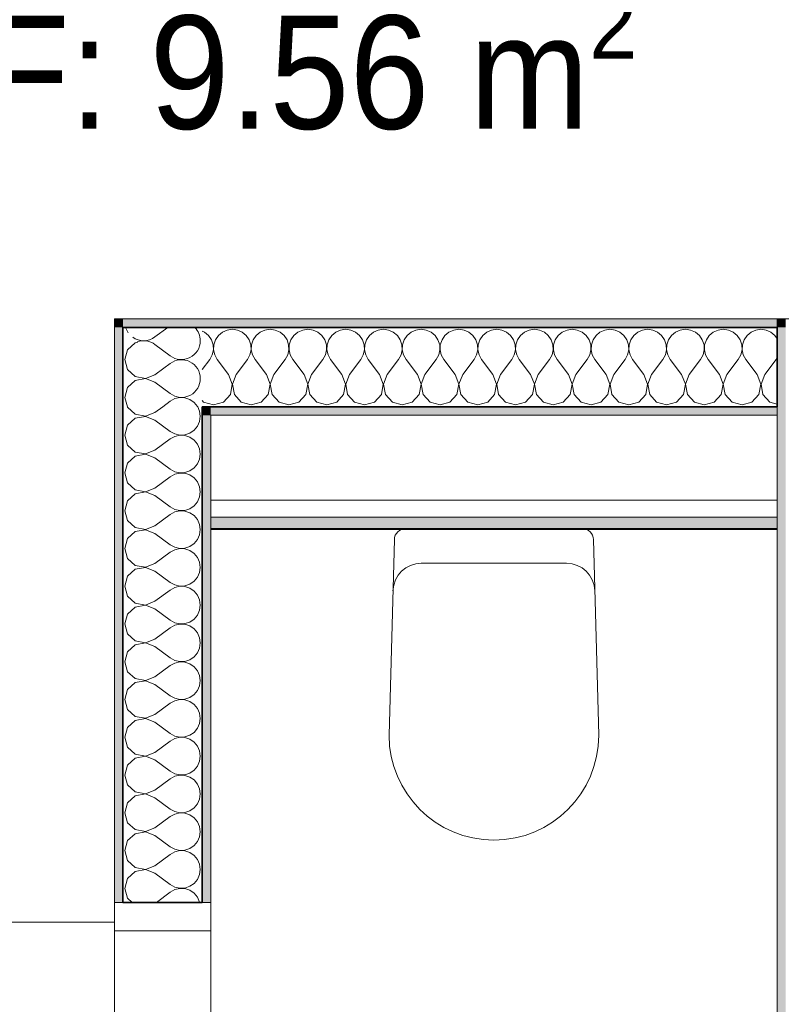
# Model space of a CAD drawing. Header units: metres. Extents: x -7.1 to 26.5, y -14.7 to 18.1.
# Tile 84 of 182: x 7.2 to 8.6, y 5 to 6.8. Entities that reach past the tile are written whole.
import ezdxf

# ---------------------------------------------------------------- set-up
doc = ezdxf.new("R2010")
doc.units = ezdxf.units.M
doc.linetypes.add('AUSGEZOGEN', pattern=[0])
for name, color, linetype in [('XR$1$010 Türen', 7, 'AUSGEZOGEN'), ('XR$1$015 Innenwände', 7, 'AUSGEZOGEN'), ('XR$1$015 Innenwände Schichttrennlinien', 7, 'AUSGEZOGEN'), ('XR$1$065 Möbel Einrichtung', 7, 'AUSGEZOGEN'), ('XR$1$080 Raumdefinitionen Kontur', 7, 'AUSGEZOGEN'), ('XR$2$080 Raumdefinitionen Text_1', 7, 'AUSGEZOGEN'), ('XR$3$015 Innenwände Bauteilschraffuren', 7, 'AUSGEZOGEN')]:
    doc.layers.add(name, color=color, linetype=linetype)
doc.styles.add('ARIAL', font='arial.ttf')

# ---------------------------------------------------------------- blocks, each defined once
blk = doc.blocks.new('COMPLEXOBJECT_19')
at = {"layer": 'XR$1$065 Möbel Einrichtung', "color": 8, "linetype": 'AUSGEZOGEN', "lineweight": 13, "transparency": 33554687}
for p, q in [((7.9058, 5.8685), (8.2177, 5.8685)), ((7.8768, 5.5035), (7.8861, 5.8489)), ((8.2374, 5.8489), (8.2468, 5.5035))]:
    blk.add_line(p, q, dxfattribs=at)
for centre, radius, start, end in [((7.906, 5.8486), 0.0199, 90.6282, 179.0617), ((8.2175, 5.8486), 0.0199, 0.9383, 89.3718), ((8.0618, 5.5035), 0.185, 180, 0)]:
    blk.add_arc(centre, radius, start, end, dxfattribs=at)
blk = doc.blocks.new('COMPLEXOBJECT_171')
at = {"layer": 'XR$3$015 Innenwände Bauteilschraffuren', "color": 8, "linetype": 'AUSGEZOGEN', "lineweight": 13, "transparency": 33554687}
for p, q in [((7.4634, 6.2067), (7.4859, 6.2235)), ((7.4634, 6.1933), (7.4901, 6.1733)), ((7.4788, 6.1515), (7.4901, 6.16))]:
    blk.add_line(p, q, dxfattribs=at)
for centre, start, end in [((7.4434, 6.2333), 197.1509, 215.5174), ((7.5101, 6.2), 0, 44.8385), ((7.4434, 6.2333), 234.4826, 306.8699), ((7.4434, 6.1667), 53.1301, 109.667), ((7.5101, 6.2), 233.1301, 0), ((7.5101, 6.1333), 0, 126.8699), ((7.5101, 6.1333), 298.7858, 0)]:
    blk.add_arc(centre, 0.0333, start, end, dxfattribs=at)
blk = doc.blocks.new('COMPLEXOBJECT_173')
at = {"layer": 'XR$3$015 Innenwände Bauteilschraffuren', "color": 8, "linetype": 'AUSGEZOGEN', "lineweight": 13, "transparency": 33554687}
for p, q in [((7.4285, 6.1965), (7.4151, 6.1842)), ((7.433, 6.1973), (7.4285, 6.1965)), ((7.4151, 6.1842), (7.4101, 6.1667)), ((7.4101, 6.1667), (7.4151, 6.1491)), ((7.4151, 6.1491), (7.4285, 6.1369)), ((7.4285, 6.1369), (7.4464, 6.1335)), ((7.4464, 6.1335), (7.4634, 6.14)), ((7.4634, 6.14), (7.4788, 6.1515)), ((7.4285, 6.1298), (7.4151, 6.1175)), ((7.4464, 6.1332), (7.4285, 6.1298)), ((7.4634, 6.1267), (7.4464, 6.1332)), ((7.4634, 6.1267), (7.4901, 6.1067)), ((7.4151, 6.1175), (7.4101, 6.1)), ((7.4901, 6.1067), (7.4982, 6.1022)), ((7.4982, 6.1022), (7.5071, 6.1001)), ((7.5163, 6.1006), (7.525, 6.1035)), ((7.525, 6.1035), (7.526, 6.1042)), ((7.4101, 6.1), (7.4148, 6.0835)), ((7.477, 6.0835), (7.4901, 6.0933)), ((7.4982, 6.0978), (7.4901, 6.0933)), ((7.5071, 6.0999), (7.4982, 6.0978)), ((7.5071, 6.1001), (7.5163, 6.1006)), ((7.5163, 6.0994), (7.5071, 6.0999)), ((7.525, 6.0965), (7.5163, 6.0994)), ((7.5326, 6.0913), (7.525, 6.0965)), ((7.5385, 6.0842), (7.5326, 6.0913)), ((7.5388, 6.0835), (7.5385, 6.0842))]:
    blk.add_line(p, q, dxfattribs=at)
blk = doc.blocks.new('COMPLEXOBJECT_175')
at = {"layer": 'XR$3$015 Innenwände Bauteilschraffuren', "color": 8, "linetype": 'AUSGEZOGEN', "lineweight": 13, "transparency": 33554687}
for p, q in [((7.4148, 6.0835), (7.4151, 6.0825)), ((7.4151, 6.0825), (7.4285, 6.0702)), ((7.4285, 6.0702), (7.4464, 6.0668)), ((7.4464, 6.0668), (7.4634, 6.0733)), ((7.4634, 6.0733), (7.477, 6.0835)), ((7.5422, 6.0758), (7.5388, 6.0835)), ((7.5434, 6.0667), (7.5422, 6.0758)), ((7.5422, 6.0576), (7.5434, 6.0667)), ((7.4151, 6.0509), (7.4101, 6.0333)), ((7.4285, 6.0631), (7.4151, 6.0509)), ((7.4464, 6.0665), (7.4285, 6.0631)), ((7.4634, 6.06), (7.4464, 6.0665)), ((7.4634, 6.06), (7.4901, 6.04)), ((7.5385, 6.0491), (7.5422, 6.0576)), ((7.4101, 6.0333), (7.4151, 6.0158)), ((7.4901, 6.04), (7.4982, 6.0355)), ((7.4982, 6.0355), (7.5071, 6.0335)), ((7.5071, 6.0332), (7.4982, 6.0311)), ((7.5071, 6.0335), (7.5163, 6.0339)), ((7.5163, 6.0328), (7.5071, 6.0332)), ((7.5163, 6.0339), (7.525, 6.0369)), ((7.525, 6.0298), (7.5163, 6.0328)), ((7.525, 6.0369), (7.5326, 6.0421)), ((7.5326, 6.0421), (7.5385, 6.0491)), ((7.4151, 6.0158), (7.4285, 6.0035)), ((7.4634, 6.0067), (7.4901, 6.0267)), ((7.4982, 6.0311), (7.4901, 6.0267)), ((7.5326, 6.0246), (7.525, 6.0298)), ((7.5385, 6.0175), (7.5326, 6.0246)), ((7.5422, 6.0091), (7.5385, 6.0175)), ((7.4285, 6.0035), (7.4464, 6.0001)), ((7.4464, 5.9999), (7.4285, 5.9965)), ((7.4464, 6.0001), (7.4634, 6.0067)), ((7.4634, 5.9933), (7.4464, 5.9999)), ((7.5434, 6), (7.5422, 6.0091)), ((7.5422, 5.9909), (7.5434, 6)), ((7.4151, 5.9842), (7.4101, 5.9667)), ((7.4285, 5.9965), (7.4151, 5.9842)), ((7.4634, 5.9933), (7.4901, 5.9733)), ((7.5326, 5.9754), (7.5385, 5.9825)), ((7.5385, 5.9825), (7.5422, 5.9909)), ((7.4101, 5.9667), (7.4151, 5.9491)), ((7.4901, 5.9733), (7.4982, 5.9689)), ((7.4982, 5.9645), (7.4901, 5.96)), ((7.4982, 5.9689), (7.5071, 5.9668)), ((7.5071, 5.9665), (7.4982, 5.9645)), ((7.5071, 5.9668), (7.5163, 5.9672)), ((7.5163, 5.9661), (7.5071, 5.9665)), ((7.5163, 5.9672), (7.525, 5.9702)), ((7.525, 5.9631), (7.5163, 5.9661)), ((7.525, 5.9702), (7.5326, 5.9754)), ((7.5326, 5.9579), (7.525, 5.9631)), ((7.4151, 5.9491), (7.4285, 5.9369)), ((7.4634, 5.94), (7.4901, 5.96)), ((7.5385, 5.9509), (7.5326, 5.9579)), ((7.5422, 5.9424), (7.5385, 5.9509)), ((7.4285, 5.9298), (7.4151, 5.9175)), ((7.4285, 5.9369), (7.4464, 5.9335)), ((7.4464, 5.9332), (7.4285, 5.9298)), ((7.4464, 5.9335), (7.4634, 5.94)), ((7.4634, 5.9267), (7.4464, 5.9332)), ((7.5434, 5.9333), (7.5422, 5.9424)), ((7.5422, 5.9242), (7.5434, 5.9333)), ((7.4151, 5.9175), (7.4101, 5.9)), ((7.4634, 5.9267), (7.4901, 5.9067)), ((7.5326, 5.9087), (7.5385, 5.9158)), ((7.5385, 5.9158), (7.5422, 5.9242)), ((7.4101, 5.9), (7.4151, 5.8825)), ((7.4634, 5.8733), (7.4901, 5.8933)), ((7.4901, 5.9067), (7.4982, 5.9022)), ((7.4982, 5.8978), (7.4901, 5.8933)), ((7.4982, 5.9022), (7.5071, 5.9001)), ((7.5071, 5.8999), (7.4982, 5.8978)), ((7.5071, 5.9001), (7.5163, 5.9006)), ((7.5163, 5.8994), (7.5071, 5.8999)), ((7.5163, 5.9006), (7.525, 5.9035)), ((7.525, 5.8965), (7.5163, 5.8994)), ((7.525, 5.9035), (7.5326, 5.9087)), ((7.5326, 5.8913), (7.525, 5.8965)), ((7.4151, 5.8825), (7.4285, 5.8702)), ((7.5385, 5.8842), (7.5326, 5.8913)), ((7.5422, 5.8758), (7.5385, 5.8842)), ((7.5434, 5.8667), (7.5422, 5.8758)), ((7.4285, 5.8631), (7.4151, 5.8509)), ((7.4285, 5.8702), (7.4464, 5.8668)), ((7.4464, 5.8665), (7.4285, 5.8631)), ((7.4464, 5.8668), (7.4634, 5.8733)), ((7.4634, 5.86), (7.4464, 5.8665)), ((7.4634, 5.86), (7.4901, 5.84)), ((7.5422, 5.8576), (7.5434, 5.8667)), ((7.4151, 5.8509), (7.4101, 5.8333)), ((7.525, 5.8369), (7.5326, 5.8421)), ((7.5326, 5.8421), (7.5385, 5.8491)), ((7.5385, 5.8491), (7.5422, 5.8576)), ((7.4101, 5.8333), (7.4151, 5.8158)), ((7.4634, 5.8067), (7.4901, 5.8267)), ((7.4901, 5.84), (7.4982, 5.8355)), ((7.4982, 5.8311), (7.4901, 5.8267)), ((7.4982, 5.8355), (7.5071, 5.8335)), ((7.5071, 5.8332), (7.4982, 5.8311)), ((7.5071, 5.8335), (7.5163, 5.8339)), ((7.5163, 5.8328), (7.5071, 5.8332)), ((7.5163, 5.8339), (7.525, 5.8369)), ((7.525, 5.8298), (7.5163, 5.8328)), ((7.5326, 5.8246), (7.525, 5.8298)), ((7.5385, 5.8175), (7.5326, 5.8246)), ((7.4151, 5.8158), (7.4285, 5.8035)), ((7.4464, 5.8001), (7.4634, 5.8067)), ((7.5422, 5.8091), (7.5385, 5.8175)), ((7.5434, 5.8), (7.5422, 5.8091)), ((7.4285, 5.7965), (7.4151, 5.7842)), ((7.4285, 5.8035), (7.4464, 5.8001)), ((7.4464, 5.7999), (7.4285, 5.7965)), ((7.4634, 5.7933), (7.4464, 5.7999)), ((7.4634, 5.7933), (7.4901, 5.7733)), ((7.5385, 5.7825), (7.5422, 5.7909)), ((7.5422, 5.7909), (7.5434, 5.8)), ((7.4151, 5.7842), (7.4101, 5.7667)), ((7.4901, 5.7733), (7.4982, 5.7689)), ((7.525, 5.7702), (7.5326, 5.7754)), ((7.5326, 5.7754), (7.5385, 5.7825)), ((7.4101, 5.7667), (7.4151, 5.7491)), ((7.4634, 5.74), (7.4901, 5.76)), ((7.4982, 5.7645), (7.4901, 5.76)), ((7.4982, 5.7689), (7.5071, 5.7668)), ((7.5071, 5.7665), (7.4982, 5.7645)), ((7.5071, 5.7668), (7.5163, 5.7672)), ((7.5163, 5.7661), (7.5071, 5.7665)), ((7.5163, 5.7672), (7.525, 5.7702)), ((7.525, 5.7631), (7.5163, 5.7661)), ((7.5326, 5.7579), (7.525, 5.7631)), ((7.5385, 5.7509), (7.5326, 5.7579)), ((7.4151, 5.7491), (7.4285, 5.7369)), ((7.4285, 5.7369), (7.4464, 5.7335)), ((7.4464, 5.7335), (7.4634, 5.74)), ((7.5422, 5.7424), (7.5385, 5.7509)), ((7.5434, 5.7333), (7.5422, 5.7424)), ((7.4285, 5.7298), (7.4151, 5.7175)), ((7.4464, 5.7332), (7.4285, 5.7298)), ((7.4634, 5.7267), (7.4464, 5.7332)), ((7.4634, 5.7267), (7.4901, 5.7067)), ((7.5385, 5.7158), (7.5422, 5.7242)), ((7.5422, 5.7242), (7.5434, 5.7333)), ((7.4151, 5.7175), (7.4101, 5.7)), ((7.4901, 5.7067), (7.4982, 5.7022)), ((7.4982, 5.7022), (7.5071, 5.7001)), ((7.5163, 5.7006), (7.525, 5.7035)), ((7.525, 5.7035), (7.5326, 5.7087)), ((7.5326, 5.7087), (7.5385, 5.7158)), ((7.4101, 5.7), (7.4151, 5.6825)), ((7.4634, 5.6733), (7.4901, 5.6933)), ((7.4982, 5.6978), (7.4901, 5.6933)), ((7.5071, 5.6999), (7.4982, 5.6978)), ((7.5071, 5.7001), (7.5163, 5.7006)), ((7.5163, 5.6994), (7.5071, 5.6999)), ((7.525, 5.6965), (7.5163, 5.6994)), ((7.5326, 5.6913), (7.525, 5.6965)), ((7.5385, 5.6842), (7.5326, 5.6913)), ((7.5422, 5.6758), (7.5385, 5.6842)), ((7.4151, 5.6825), (7.4285, 5.6702)), ((7.4285, 5.6702), (7.4464, 5.6668)), ((7.4464, 5.6668), (7.4634, 5.6733)), ((7.5434, 5.6667), (7.5422, 5.6758)), ((7.4151, 5.6509), (7.4101, 5.6333)), ((7.4285, 5.6631), (7.4151, 5.6509)), ((7.4464, 5.6665), (7.4285, 5.6631)), ((7.4634, 5.66), (7.4464, 5.6665)), ((7.4634, 5.66), (7.4901, 5.64)), ((7.5385, 5.6491), (7.5422, 5.6576)), ((7.5422, 5.6576), (7.5434, 5.6667)), ((7.4101, 5.6333), (7.4151, 5.6158)), ((7.4901, 5.64), (7.4982, 5.6355)), ((7.4982, 5.6355), (7.5071, 5.6335)), ((7.5071, 5.6332), (7.4982, 5.6311)), ((7.5071, 5.6335), (7.5163, 5.6339)), ((7.5163, 5.6328), (7.5071, 5.6332)), ((7.5163, 5.6339), (7.525, 5.6369)), ((7.525, 5.6298), (7.5163, 5.6328)), ((7.525, 5.6369), (7.5326, 5.6421)), ((7.5326, 5.6421), (7.5385, 5.6491)), ((7.4151, 5.6158), (7.4285, 5.6035)), ((7.4634, 5.6067), (7.4901, 5.6267)), ((7.4982, 5.6311), (7.4901, 5.6267)), ((7.5326, 5.6246), (7.525, 5.6298)), ((7.5385, 5.6175), (7.5326, 5.6246)), ((7.5422, 5.6091), (7.5385, 5.6175)), ((7.4285, 5.6035), (7.4464, 5.6001)), ((7.4464, 5.5999), (7.4285, 5.5965)), ((7.4464, 5.6001), (7.4634, 5.6067)), ((7.4634, 5.5933), (7.4464, 5.5999)), ((7.5434, 5.6), (7.5422, 5.6091)), ((7.5422, 5.5909), (7.5434, 5.6)), ((7.4151, 5.5842), (7.4101, 5.5667)), ((7.4285, 5.5965), (7.4151, 5.5842)), ((7.4634, 5.5933), (7.4901, 5.5733)), ((7.5326, 5.5754), (7.5385, 5.5825)), ((7.5385, 5.5825), (7.5422, 5.5909)), ((7.4101, 5.5667), (7.4151, 5.5491)), ((7.4901, 5.5733), (7.4982, 5.5689)), ((7.4982, 5.5645), (7.4901, 5.56)), ((7.4982, 5.5689), (7.5071, 5.5668)), ((7.5071, 5.5665), (7.4982, 5.5645)), ((7.5071, 5.5668), (7.5163, 5.5672)), ((7.5163, 5.5661), (7.5071, 5.5665)), ((7.5163, 5.5672), (7.525, 5.5702)), ((7.525, 5.5631), (7.5163, 5.5661)), ((7.525, 5.5702), (7.5326, 5.5754)), ((7.5326, 5.5579), (7.525, 5.5631)), ((7.4151, 5.5491), (7.4285, 5.5369)), ((7.4634, 5.54), (7.4901, 5.56)), ((7.5385, 5.5509), (7.5326, 5.5579)), ((7.5422, 5.5424), (7.5385, 5.5509)), ((7.4285, 5.5298), (7.4151, 5.5175)), ((7.4285, 5.5369), (7.4464, 5.5335)), ((7.4464, 5.5332), (7.4285, 5.5298)), ((7.4464, 5.5335), (7.4634, 5.54)), ((7.4634, 5.5267), (7.4464, 5.5332)), ((7.5434, 5.5333), (7.5422, 5.5424)), ((7.5422, 5.5242), (7.5434, 5.5333)), ((7.4151, 5.5175), (7.4101, 5.5)), ((7.4634, 5.5267), (7.4901, 5.5067)), ((7.5326, 5.5087), (7.5385, 5.5158)), ((7.5385, 5.5158), (7.5422, 5.5242)), ((7.4101, 5.5), (7.4151, 5.4825)), ((7.4634, 5.4733), (7.4901, 5.4933)), ((7.4901, 5.5067), (7.4982, 5.5022)), ((7.4982, 5.4978), (7.4901, 5.4933)), ((7.4982, 5.5022), (7.5071, 5.5001)), ((7.5071, 5.4999), (7.4982, 5.4978)), ((7.5071, 5.5001), (7.5163, 5.5006)), ((7.5163, 5.4994), (7.5071, 5.4999)), ((7.5163, 5.5006), (7.525, 5.5035)), ((7.525, 5.4965), (7.5163, 5.4994)), ((7.525, 5.5035), (7.5326, 5.5087)), ((7.5326, 5.4913), (7.525, 5.4965)), ((7.4151, 5.4825), (7.4285, 5.4702)), ((7.5385, 5.4842), (7.5326, 5.4913)), ((7.5422, 5.4758), (7.5385, 5.4842)), ((7.5434, 5.4667), (7.5422, 5.4758)), ((7.4285, 5.4631), (7.4151, 5.4509)), ((7.4285, 5.4702), (7.4464, 5.4668)), ((7.4464, 5.4665), (7.4285, 5.4631)), ((7.4464, 5.4668), (7.4634, 5.4733)), ((7.4634, 5.46), (7.4464, 5.4665)), ((7.4634, 5.46), (7.4901, 5.44)), ((7.5422, 5.4576), (7.5434, 5.4667)), ((7.4151, 5.4509), (7.4101, 5.4333)), ((7.525, 5.4369), (7.5326, 5.4421)), ((7.5326, 5.4421), (7.5385, 5.4491)), ((7.5385, 5.4491), (7.5422, 5.4576)), ((7.4101, 5.4333), (7.4151, 5.4158)), ((7.4634, 5.4067), (7.4901, 5.4267)), ((7.4901, 5.44), (7.4982, 5.4355)), ((7.4982, 5.4311), (7.4901, 5.4267)), ((7.4982, 5.4355), (7.5071, 5.4335)), ((7.5071, 5.4332), (7.4982, 5.4311)), ((7.5071, 5.4335), (7.5163, 5.4339)), ((7.5163, 5.4328), (7.5071, 5.4332)), ((7.5163, 5.4339), (7.525, 5.4369)), ((7.525, 5.4298), (7.5163, 5.4328)), ((7.5326, 5.4246), (7.525, 5.4298)), ((7.5385, 5.4175), (7.5326, 5.4246)), ((7.4151, 5.4158), (7.4285, 5.4035)), ((7.4464, 5.4001), (7.4634, 5.4067)), ((7.5422, 5.4091), (7.5385, 5.4175)), ((7.5434, 5.4), (7.5422, 5.4091)), ((7.4285, 5.3965), (7.4151, 5.3842)), ((7.4285, 5.4035), (7.4464, 5.4001)), ((7.4464, 5.3999), (7.4285, 5.3965)), ((7.4634, 5.3933), (7.4464, 5.3999)), ((7.4634, 5.3933), (7.4901, 5.3733)), ((7.5385, 5.3825), (7.5422, 5.3909)), ((7.5422, 5.3909), (7.5434, 5.4)), ((7.4151, 5.3842), (7.4101, 5.3667)), ((7.4901, 5.3733), (7.4982, 5.3689)), ((7.525, 5.3702), (7.5326, 5.3754)), ((7.5326, 5.3754), (7.5385, 5.3825)), ((7.4101, 5.3667), (7.4151, 5.3491)), ((7.4634, 5.34), (7.4901, 5.36)), ((7.4982, 5.3645), (7.4901, 5.36)), ((7.4982, 5.3689), (7.5071, 5.3668)), ((7.5071, 5.3665), (7.4982, 5.3645)), ((7.5071, 5.3668), (7.5163, 5.3672)), ((7.5163, 5.3661), (7.5071, 5.3665)), ((7.5163, 5.3672), (7.525, 5.3702)), ((7.525, 5.3631), (7.5163, 5.3661)), ((7.5326, 5.3579), (7.525, 5.3631)), ((7.5385, 5.3509), (7.5326, 5.3579)), ((7.4151, 5.3491), (7.4285, 5.3369)), ((7.4285, 5.3369), (7.4464, 5.3335)), ((7.4464, 5.3335), (7.4634, 5.34)), ((7.5422, 5.3424), (7.5385, 5.3509)), ((7.5434, 5.3333), (7.5422, 5.3424)), ((7.4285, 5.3298), (7.4151, 5.3175)), ((7.4464, 5.3332), (7.4285, 5.3298)), ((7.4634, 5.3267), (7.4464, 5.3332)), ((7.4634, 5.3267), (7.4901, 5.3067)), ((7.5385, 5.3158), (7.5422, 5.3242)), ((7.5422, 5.3242), (7.5434, 5.3333)), ((7.4151, 5.3175), (7.4101, 5.3)), ((7.4901, 5.3067), (7.4982, 5.3022)), ((7.4982, 5.3022), (7.5071, 5.3001)), ((7.5163, 5.3006), (7.525, 5.3035)), ((7.525, 5.3035), (7.5326, 5.3087)), ((7.5326, 5.3087), (7.5385, 5.3158)), ((7.4101, 5.3), (7.4151, 5.2825)), ((7.4634, 5.2733), (7.4901, 5.2933)), ((7.4982, 5.2978), (7.4901, 5.2933)), ((7.5071, 5.2999), (7.4982, 5.2978)), ((7.5071, 5.3001), (7.5163, 5.3006)), ((7.5163, 5.2994), (7.5071, 5.2999)), ((7.525, 5.2965), (7.5163, 5.2994)), ((7.5326, 5.2913), (7.525, 5.2965)), ((7.5385, 5.2842), (7.5326, 5.2913)), ((7.4151, 5.2825), (7.4285, 5.2702)), ((7.4285, 5.2702), (7.4464, 5.2668)), ((7.4464, 5.2668), (7.4634, 5.2733)), ((7.5422, 5.2758), (7.5385, 5.2842)), ((7.5434, 5.2667), (7.5422, 5.2758)), ((7.4151, 5.2509), (7.4101, 5.2333)), ((7.4285, 5.2631), (7.4151, 5.2509)), ((7.4464, 5.2665), (7.4285, 5.2631)), ((7.4634, 5.26), (7.4464, 5.2665)), ((7.4634, 5.26), (7.4901, 5.24)), ((7.5385, 5.2491), (7.5422, 5.2576)), ((7.5422, 5.2576), (7.5434, 5.2667)), ((7.4101, 5.2333), (7.4151, 5.2158)), ((7.4901, 5.24), (7.4982, 5.2355)), ((7.4982, 5.2355), (7.5071, 5.2335)), ((7.5071, 5.2332), (7.4982, 5.2311)), ((7.5071, 5.2335), (7.5163, 5.2339)), ((7.5163, 5.2328), (7.5071, 5.2332)), ((7.5163, 5.2339), (7.525, 5.2369)), ((7.525, 5.2298), (7.5163, 5.2328)), ((7.525, 5.2369), (7.5326, 5.2421)), ((7.5326, 5.2421), (7.5385, 5.2491)), ((7.4151, 5.2158), (7.4231, 5.2085)), ((7.4659, 5.2085), (7.4901, 5.2267)), ((7.4982, 5.2311), (7.4901, 5.2267)), ((7.5326, 5.2246), (7.525, 5.2298)), ((7.5385, 5.2175), (7.5326, 5.2246)), ((7.5422, 5.2091), (7.5385, 5.2175)), ((7.5423, 5.2085), (7.5422, 5.2091))]:
    blk.add_line(p, q, dxfattribs=at)
blk = doc.blocks.new('COMPLEXOBJECT_178')
at = {"layer": 'XR$3$015 Innenwände Bauteilschraffuren', "color": 8, "linetype": 'AUSGEZOGEN', "lineweight": 13, "transparency": 33554687}
for p, q in [((7.5509, 6.2152), (7.5468, 6.217)), ((7.5579, 6.2093), (7.5509, 6.2152)), ((7.5631, 6.2017), (7.5579, 6.2093)), ((7.5754, 6.2093), (7.5702, 6.2017)), ((7.5825, 6.2152), (7.5754, 6.2093)), ((7.5909, 6.2189), (7.5825, 6.2152)), ((7.6, 6.2202), (7.5909, 6.2189)), ((7.6091, 6.2189), (7.6, 6.2202)), ((7.6175, 6.2152), (7.6091, 6.2189)), ((7.6246, 6.2093), (7.6175, 6.2152)), ((7.6298, 6.2017), (7.6246, 6.2093)), ((7.6421, 6.2093), (7.6369, 6.2017)), ((7.6491, 6.2152), (7.6421, 6.2093)), ((7.6576, 6.2189), (7.6491, 6.2152)), ((7.6667, 6.2202), (7.6576, 6.2189)), ((7.6758, 6.2189), (7.6667, 6.2202)), ((7.6842, 6.2152), (7.6758, 6.2189)), ((7.6913, 6.2093), (7.6842, 6.2152)), ((7.6965, 6.2017), (7.6913, 6.2093)), ((7.7087, 6.2093), (7.7035, 6.2017)), ((7.7158, 6.2152), (7.7087, 6.2093)), ((7.7242, 6.2189), (7.7158, 6.2152)), ((7.7333, 6.2202), (7.7242, 6.2189)), ((7.7424, 6.2189), (7.7333, 6.2202)), ((7.7509, 6.2152), (7.7424, 6.2189)), ((7.7579, 6.2093), (7.7509, 6.2152)), ((7.7631, 6.2017), (7.7579, 6.2093)), ((7.7754, 6.2093), (7.7702, 6.2017)), ((7.7825, 6.2152), (7.7754, 6.2093)), ((7.7909, 6.2189), (7.7825, 6.2152)), ((7.8, 6.2202), (7.7909, 6.2189)), ((7.8091, 6.2189), (7.8, 6.2202)), ((7.8175, 6.2152), (7.8091, 6.2189)), ((7.8246, 6.2093), (7.8175, 6.2152)), ((7.8298, 6.2017), (7.8246, 6.2093)), ((7.8421, 6.2093), (7.8369, 6.2017)), ((7.8491, 6.2152), (7.8421, 6.2093)), ((7.8576, 6.2189), (7.8491, 6.2152)), ((7.8667, 6.2202), (7.8576, 6.2189)), ((7.8758, 6.2189), (7.8667, 6.2202)), ((7.8842, 6.2152), (7.8758, 6.2189)), ((7.8913, 6.2093), (7.8842, 6.2152)), ((7.8965, 6.2017), (7.8913, 6.2093)), ((7.9087, 6.2093), (7.9035, 6.2017)), ((7.9158, 6.2152), (7.9087, 6.2093)), ((7.9242, 6.2189), (7.9158, 6.2152)), ((7.9333, 6.2202), (7.9242, 6.2189)), ((7.9424, 6.2189), (7.9333, 6.2202)), ((7.9509, 6.2152), (7.9424, 6.2189)), ((7.9579, 6.2093), (7.9509, 6.2152)), ((7.9631, 6.2017), (7.9579, 6.2093)), ((7.9754, 6.2093), (7.9702, 6.2017)), ((7.9825, 6.2152), (7.9754, 6.2093)), ((7.9909, 6.2189), (7.9825, 6.2152)), ((8, 6.2202), (7.9909, 6.2189)), ((8.0091, 6.2189), (8, 6.2202)), ((8.0175, 6.2152), (8.0091, 6.2189)), ((8.0246, 6.2093), (8.0175, 6.2152)), ((8.0298, 6.2017), (8.0246, 6.2093)), ((8.0421, 6.2093), (8.0369, 6.2017)), ((8.0491, 6.2152), (8.0421, 6.2093)), ((8.0576, 6.2189), (8.0491, 6.2152)), ((8.0667, 6.2202), (8.0576, 6.2189)), ((8.0758, 6.2189), (8.0667, 6.2202)), ((8.0842, 6.2152), (8.0758, 6.2189)), ((8.0913, 6.2093), (8.0842, 6.2152)), ((8.0965, 6.2017), (8.0913, 6.2093)), ((8.1087, 6.2093), (8.1035, 6.2017)), ((8.1158, 6.2152), (8.1087, 6.2093)), ((8.1242, 6.2189), (8.1158, 6.2152)), ((8.1333, 6.2202), (8.1242, 6.2189)), ((8.1424, 6.2189), (8.1333, 6.2202)), ((8.1509, 6.2152), (8.1424, 6.2189)), ((8.1579, 6.2093), (8.1509, 6.2152)), ((8.1631, 6.2017), (8.1579, 6.2093)), ((8.1754, 6.2093), (8.1702, 6.2017)), ((8.1825, 6.2152), (8.1754, 6.2093)), ((8.1909, 6.2189), (8.1825, 6.2152)), ((8.2, 6.2202), (8.1909, 6.2189)), ((8.2091, 6.2189), (8.2, 6.2202)), ((8.2175, 6.2152), (8.2091, 6.2189)), ((8.2246, 6.2093), (8.2175, 6.2152)), ((8.2298, 6.2017), (8.2246, 6.2093)), ((8.2421, 6.2093), (8.2369, 6.2017)), ((8.2491, 6.2152), (8.2421, 6.2093)), ((8.2576, 6.2189), (8.2491, 6.2152)), ((8.2667, 6.2202), (8.2576, 6.2189)), ((8.2758, 6.2189), (8.2667, 6.2202)), ((8.2842, 6.2152), (8.2758, 6.2189)), ((8.2913, 6.2093), (8.2842, 6.2152)), ((8.2965, 6.2017), (8.2913, 6.2093)), ((8.3087, 6.2093), (8.3035, 6.2017)), ((8.3158, 6.2152), (8.3087, 6.2093)), ((8.3242, 6.2189), (8.3158, 6.2152)), ((8.3333, 6.2202), (8.3242, 6.2189)), ((8.3424, 6.2189), (8.3333, 6.2202)), ((8.3509, 6.2152), (8.3424, 6.2189)), ((8.3579, 6.2093), (8.3509, 6.2152)), ((8.3631, 6.2017), (8.3579, 6.2093)), ((8.3754, 6.2093), (8.3702, 6.2017)), ((8.3825, 6.2152), (8.3754, 6.2093)), ((8.3909, 6.2189), (8.3825, 6.2152)), ((8.4, 6.2202), (8.3909, 6.2189)), ((8.4091, 6.2189), (8.4, 6.2202)), ((8.4175, 6.2152), (8.4091, 6.2189)), ((8.4246, 6.2093), (8.4175, 6.2152)), ((8.4298, 6.2017), (8.4246, 6.2093)), ((8.4421, 6.2093), (8.4369, 6.2017)), ((8.4491, 6.2152), (8.4421, 6.2093)), ((8.4576, 6.2189), (8.4491, 6.2152)), ((8.4667, 6.2202), (8.4576, 6.2189)), ((8.4758, 6.2189), (8.4667, 6.2202)), ((8.4842, 6.2152), (8.4758, 6.2189)), ((8.4913, 6.2093), (8.4842, 6.2152)), ((8.4965, 6.2017), (8.4913, 6.2093)), ((8.5087, 6.2093), (8.5035, 6.2017)), ((8.5158, 6.2152), (8.5087, 6.2093)), ((8.5242, 6.2189), (8.5158, 6.2152)), ((8.5333, 6.2202), (8.5242, 6.2189)), ((8.5424, 6.2189), (8.5333, 6.2202)), ((8.5509, 6.2152), (8.5424, 6.2189)), ((8.5579, 6.2093), (8.5509, 6.2152)), ((8.5618, 6.2037), (8.5579, 6.2093)), ((7.5661, 6.193), (7.5631, 6.2017)), ((7.5665, 6.1838), (7.5661, 6.193)), ((7.5672, 6.193), (7.5668, 6.1838)), ((7.5702, 6.2017), (7.5672, 6.193)), ((7.6328, 6.193), (7.6298, 6.2017)), ((7.6332, 6.1838), (7.6328, 6.193)), ((7.6339, 6.193), (7.6335, 6.1838)), ((7.6369, 6.2017), (7.6339, 6.193)), ((7.6994, 6.193), (7.6965, 6.2017)), ((7.6999, 6.1838), (7.6994, 6.193)), ((7.7006, 6.193), (7.7001, 6.1838)), ((7.7035, 6.2017), (7.7006, 6.193)), ((7.7661, 6.193), (7.7631, 6.2017)), ((7.7665, 6.1838), (7.7661, 6.193)), ((7.7672, 6.193), (7.7668, 6.1838)), ((7.7702, 6.2017), (7.7672, 6.193)), ((7.8328, 6.193), (7.8298, 6.2017)), ((7.8332, 6.1838), (7.8328, 6.193)), ((7.8339, 6.193), (7.8335, 6.1838)), ((7.8369, 6.2017), (7.8339, 6.193)), ((7.8994, 6.193), (7.8965, 6.2017)), ((7.8999, 6.1838), (7.8994, 6.193)), ((7.9006, 6.193), (7.9001, 6.1838)), ((7.9035, 6.2017), (7.9006, 6.193)), ((7.9661, 6.193), (7.9631, 6.2017)), ((7.9665, 6.1838), (7.9661, 6.193)), ((7.9672, 6.193), (7.9668, 6.1838)), ((7.9702, 6.2017), (7.9672, 6.193)), ((8.0328, 6.193), (8.0298, 6.2017)), ((8.0332, 6.1838), (8.0328, 6.193)), ((8.0339, 6.193), (8.0335, 6.1838)), ((8.0369, 6.2017), (8.0339, 6.193)), ((8.0994, 6.193), (8.0965, 6.2017)), ((8.0999, 6.1838), (8.0994, 6.193)), ((8.1006, 6.193), (8.1001, 6.1838)), ((8.1035, 6.2017), (8.1006, 6.193)), ((8.1661, 6.193), (8.1631, 6.2017)), ((8.1665, 6.1838), (8.1661, 6.193)), ((8.1672, 6.193), (8.1668, 6.1838)), ((8.1702, 6.2017), (8.1672, 6.193)), ((8.2328, 6.193), (8.2298, 6.2017)), ((8.2332, 6.1838), (8.2328, 6.193)), ((8.2339, 6.193), (8.2335, 6.1838)), ((8.2369, 6.2017), (8.2339, 6.193)), ((8.2994, 6.193), (8.2965, 6.2017)), ((8.2999, 6.1838), (8.2994, 6.193)), ((8.3006, 6.193), (8.3001, 6.1838)), ((8.3035, 6.2017), (8.3006, 6.193)), ((8.3661, 6.193), (8.3631, 6.2017)), ((8.3665, 6.1838), (8.3661, 6.193)), ((8.3672, 6.193), (8.3668, 6.1838)), ((8.3702, 6.2017), (8.3672, 6.193)), ((8.4328, 6.193), (8.4298, 6.2017)), ((8.4332, 6.1838), (8.4328, 6.193)), ((8.4339, 6.193), (8.4335, 6.1838)), ((8.4369, 6.2017), (8.4339, 6.193)), ((8.4994, 6.193), (8.4965, 6.2017)), ((8.4999, 6.1838), (8.4994, 6.193)), ((8.5006, 6.193), (8.5001, 6.1838)), ((8.5035, 6.2017), (8.5006, 6.193)), ((7.56, 6.1668), (7.5645, 6.1749)), ((7.5645, 6.1749), (7.5665, 6.1838)), ((7.5668, 6.1838), (7.5689, 6.1749)), ((7.5689, 6.1749), (7.5733, 6.1668)), ((7.6267, 6.1668), (7.6311, 6.1749)), ((7.6311, 6.1749), (7.6332, 6.1838)), ((7.6335, 6.1838), (7.6355, 6.1749)), ((7.6355, 6.1749), (7.64, 6.1668)), ((7.6933, 6.1668), (7.6978, 6.1749)), ((7.6978, 6.1749), (7.6999, 6.1838)), ((7.7001, 6.1838), (7.7022, 6.1749)), ((7.7022, 6.1749), (7.7067, 6.1668)), ((7.76, 6.1668), (7.7645, 6.1749)), ((7.7645, 6.1749), (7.7665, 6.1838)), ((7.7668, 6.1838), (7.7689, 6.1749)), ((7.7689, 6.1749), (7.7733, 6.1668)), ((7.8267, 6.1668), (7.8311, 6.1749)), ((7.8311, 6.1749), (7.8332, 6.1838)), ((7.8335, 6.1838), (7.8355, 6.1749)), ((7.8355, 6.1749), (7.84, 6.1668)), ((7.8933, 6.1668), (7.8978, 6.1749)), ((7.8978, 6.1749), (7.8999, 6.1838)), ((7.9001, 6.1838), (7.9022, 6.1749)), ((7.9022, 6.1749), (7.9067, 6.1668)), ((7.96, 6.1668), (7.9645, 6.1749)), ((7.9645, 6.1749), (7.9665, 6.1838)), ((7.9668, 6.1838), (7.9689, 6.1749)), ((7.9689, 6.1749), (7.9733, 6.1668)), ((8.0267, 6.1668), (8.0311, 6.1749)), ((8.0311, 6.1749), (8.0332, 6.1838)), ((8.0335, 6.1838), (8.0355, 6.1749)), ((8.0355, 6.1749), (8.04, 6.1668)), ((8.0933, 6.1668), (8.0978, 6.1749)), ((8.0978, 6.1749), (8.0999, 6.1838)), ((8.1001, 6.1838), (8.1022, 6.1749)), ((8.1022, 6.1749), (8.1067, 6.1668)), ((8.16, 6.1668), (8.1645, 6.1749)), ((8.1645, 6.1749), (8.1665, 6.1838)), ((8.1668, 6.1838), (8.1689, 6.1749)), ((8.1689, 6.1749), (8.1733, 6.1668)), ((8.2267, 6.1668), (8.2311, 6.1749)), ((8.2311, 6.1749), (8.2332, 6.1838)), ((8.2335, 6.1838), (8.2355, 6.1749)), ((8.2355, 6.1749), (8.24, 6.1668)), ((8.2933, 6.1668), (8.2978, 6.1749)), ((8.2978, 6.1749), (8.2999, 6.1838)), ((8.3001, 6.1838), (8.3022, 6.1749)), ((8.3022, 6.1749), (8.3067, 6.1668)), ((8.36, 6.1668), (8.3645, 6.1749)), ((8.3645, 6.1749), (8.3665, 6.1838)), ((8.3668, 6.1838), (8.3689, 6.1749)), ((8.3689, 6.1749), (8.3733, 6.1668)), ((8.4267, 6.1668), (8.4311, 6.1749)), ((8.4311, 6.1749), (8.4332, 6.1838)), ((8.4335, 6.1838), (8.4355, 6.1749)), ((8.4355, 6.1749), (8.44, 6.1668)), ((8.4933, 6.1668), (8.4978, 6.1749)), ((8.4978, 6.1749), (8.4999, 6.1838)), ((8.5001, 6.1838), (8.5022, 6.1749)), ((8.5022, 6.1749), (8.5067, 6.1668)), ((7.5468, 6.1492), (7.56, 6.1668)), ((7.5933, 6.1402), (7.5733, 6.1668)), ((7.6067, 6.1402), (7.6267, 6.1668)), ((7.66, 6.1402), (7.64, 6.1668)), ((7.6733, 6.1402), (7.6933, 6.1668)), ((7.7267, 6.1402), (7.7067, 6.1668)), ((7.74, 6.1402), (7.76, 6.1668)), ((7.7933, 6.1402), (7.7733, 6.1668)), ((7.8067, 6.1402), (7.8267, 6.1668)), ((7.86, 6.1402), (7.84, 6.1668)), ((7.8733, 6.1402), (7.8933, 6.1668)), ((7.9267, 6.1402), (7.9067, 6.1668)), ((7.94, 6.1402), (7.96, 6.1668)), ((7.9933, 6.1402), (7.9733, 6.1668)), ((8.0067, 6.1402), (8.0267, 6.1668)), ((8.06, 6.1402), (8.04, 6.1668)), ((8.0733, 6.1402), (8.0933, 6.1668)), ((8.1267, 6.1402), (8.1067, 6.1668)), ((8.14, 6.1402), (8.16, 6.1668)), ((8.1933, 6.1402), (8.1733, 6.1668)), ((8.2067, 6.1402), (8.2267, 6.1668)), ((8.26, 6.1402), (8.24, 6.1668)), ((8.2733, 6.1402), (8.2933, 6.1668)), ((8.3267, 6.1402), (8.3067, 6.1668)), ((8.34, 6.1402), (8.36, 6.1668)), ((8.3933, 6.1402), (8.3733, 6.1668)), ((8.4067, 6.1402), (8.4267, 6.1668)), ((8.46, 6.1402), (8.44, 6.1668)), ((8.4733, 6.1402), (8.4933, 6.1668)), ((8.5267, 6.1402), (8.5067, 6.1668)), ((8.54, 6.1402), (8.56, 6.1668)), ((8.56, 6.1668), (8.5618, 6.17)), ((7.5999, 6.1232), (7.5933, 6.1402)), ((7.6067, 6.1402), (7.6001, 6.1232)), ((7.6665, 6.1232), (7.66, 6.1402)), ((7.6733, 6.1402), (7.6668, 6.1232)), ((7.7332, 6.1232), (7.7267, 6.1402)), ((7.74, 6.1402), (7.7335, 6.1232)), ((7.7999, 6.1232), (7.7933, 6.1402)), ((7.8067, 6.1402), (7.8001, 6.1232)), ((7.8665, 6.1232), (7.86, 6.1402)), ((7.8733, 6.1402), (7.8668, 6.1232)), ((7.9332, 6.1232), (7.9267, 6.1402)), ((7.94, 6.1402), (7.9335, 6.1232)), ((7.9999, 6.1232), (7.9933, 6.1402)), ((8.0067, 6.1402), (8.0001, 6.1232)), ((8.0665, 6.1232), (8.06, 6.1402)), ((8.0733, 6.1402), (8.0668, 6.1232)), ((8.1332, 6.1232), (8.1267, 6.1402)), ((8.14, 6.1402), (8.1335, 6.1232)), ((8.1999, 6.1232), (8.1933, 6.1402)), ((8.2067, 6.1402), (8.2001, 6.1232)), ((8.2665, 6.1232), (8.26, 6.1402)), ((8.2733, 6.1402), (8.2668, 6.1232)), ((8.3332, 6.1232), (8.3267, 6.1402)), ((8.34, 6.1402), (8.3335, 6.1232)), ((8.3999, 6.1232), (8.3933, 6.1402)), ((8.4067, 6.1402), (8.4001, 6.1232)), ((8.4665, 6.1232), (8.46, 6.1402)), ((8.4733, 6.1402), (8.4668, 6.1232)), ((8.5332, 6.1232), (8.5267, 6.1402)), ((8.54, 6.1402), (8.5335, 6.1232)), ((7.5965, 6.1053), (7.5999, 6.1232)), ((7.6001, 6.1232), (7.6035, 6.1053)), ((7.6631, 6.1053), (7.6665, 6.1232)), ((7.6668, 6.1232), (7.6702, 6.1053)), ((7.7298, 6.1053), (7.7332, 6.1232)), ((7.7335, 6.1232), (7.7369, 6.1053)), ((7.7965, 6.1053), (7.7999, 6.1232)), ((7.8001, 6.1232), (7.8035, 6.1053)), ((7.8631, 6.1053), (7.8665, 6.1232)), ((7.8668, 6.1232), (7.8702, 6.1053)), ((7.9298, 6.1053), (7.9332, 6.1232)), ((7.9335, 6.1232), (7.9369, 6.1053)), ((7.9965, 6.1053), (7.9999, 6.1232)), ((8.0001, 6.1232), (8.0035, 6.1053)), ((8.0631, 6.1053), (8.0665, 6.1232)), ((8.0668, 6.1232), (8.0702, 6.1053)), ((8.1298, 6.1053), (8.1332, 6.1232)), ((8.1335, 6.1232), (8.1369, 6.1053)), ((8.1965, 6.1053), (8.1999, 6.1232)), ((8.2001, 6.1232), (8.2035, 6.1053)), ((8.2631, 6.1053), (8.2665, 6.1232)), ((8.2668, 6.1232), (8.2702, 6.1053)), ((8.3298, 6.1053), (8.3332, 6.1232)), ((8.3335, 6.1232), (8.3369, 6.1053)), ((8.3965, 6.1053), (8.3999, 6.1232)), ((8.4001, 6.1232), (8.4035, 6.1053)), ((8.4631, 6.1053), (8.4665, 6.1232)), ((8.4668, 6.1232), (8.4702, 6.1053)), ((8.5298, 6.1053), (8.5332, 6.1232)), ((8.5335, 6.1232), (8.5369, 6.1053)), ((7.5842, 6.0918), (7.5965, 6.1053)), ((7.6035, 6.1053), (7.6158, 6.0918)), ((7.6509, 6.0918), (7.6631, 6.1053)), ((7.6702, 6.1053), (7.6825, 6.0918)), ((7.7175, 6.0918), (7.7298, 6.1053)), ((7.7369, 6.1053), (7.7491, 6.0918)), ((7.7842, 6.0918), (7.7965, 6.1053)), ((7.8035, 6.1053), (7.8158, 6.0918)), ((7.8509, 6.0918), (7.8631, 6.1053)), ((7.8702, 6.1053), (7.8825, 6.0918)), ((7.9175, 6.0918), (7.9298, 6.1053)), ((7.9369, 6.1053), (7.9491, 6.0918)), ((7.9842, 6.0918), (7.9965, 6.1053)), ((8.0035, 6.1053), (8.0158, 6.0918)), ((8.0509, 6.0918), (8.0631, 6.1053)), ((8.0702, 6.1053), (8.0825, 6.0918)), ((8.1175, 6.0918), (8.1298, 6.1053)), ((8.1369, 6.1053), (8.1491, 6.0918)), ((8.1842, 6.0918), (8.1965, 6.1053)), ((8.2035, 6.1053), (8.2158, 6.0918)), ((8.2509, 6.0918), (8.2631, 6.1053)), ((8.2702, 6.1053), (8.2825, 6.0918)), ((8.3175, 6.0918), (8.3298, 6.1053)), ((8.3369, 6.1053), (8.3491, 6.0918)), ((8.3842, 6.0918), (8.3965, 6.1053)), ((8.4035, 6.1053), (8.4158, 6.0918)), ((8.4509, 6.0918), (8.4631, 6.1053)), ((8.4702, 6.1053), (8.4825, 6.0918)), ((8.5175, 6.0918), (8.5298, 6.1053)), ((8.5369, 6.1053), (8.5491, 6.0918)), ((7.5468, 6.0944), (7.5491, 6.0918)), ((7.5491, 6.0918), (7.5667, 6.0868)), ((7.5667, 6.0868), (7.5842, 6.0918)), ((7.6158, 6.0918), (7.6333, 6.0868)), ((7.6333, 6.0868), (7.6509, 6.0918)), ((7.6825, 6.0918), (7.7, 6.0868)), ((7.7, 6.0868), (7.7175, 6.0918)), ((7.7491, 6.0918), (7.7667, 6.0868)), ((7.7667, 6.0868), (7.7842, 6.0918)), ((7.8158, 6.0918), (7.8333, 6.0868)), ((7.8333, 6.0868), (7.8509, 6.0918)), ((7.8825, 6.0918), (7.9, 6.0868)), ((7.9, 6.0868), (7.9175, 6.0918)), ((7.9491, 6.0918), (7.9667, 6.0868)), ((7.9667, 6.0868), (7.9842, 6.0918)), ((8.0158, 6.0918), (8.0333, 6.0868)), ((8.0333, 6.0868), (8.0509, 6.0918)), ((8.0825, 6.0918), (8.1, 6.0868)), ((8.1, 6.0868), (8.1175, 6.0918)), ((8.1491, 6.0918), (8.1667, 6.0868)), ((8.1667, 6.0868), (8.1842, 6.0918)), ((8.2158, 6.0918), (8.2333, 6.0868)), ((8.2333, 6.0868), (8.2509, 6.0918)), ((8.2825, 6.0918), (8.3, 6.0868)), ((8.3, 6.0868), (8.3175, 6.0918)), ((8.3491, 6.0918), (8.3667, 6.0868)), ((8.3667, 6.0868), (8.3842, 6.0918)), ((8.4158, 6.0918), (8.4333, 6.0868)), ((8.4333, 6.0868), (8.4509, 6.0918)), ((8.4825, 6.0918), (8.5, 6.0868)), ((8.5, 6.0868), (8.5175, 6.0918)), ((8.5491, 6.0918), (8.5618, 6.0882))]:
    blk.add_line(p, q, dxfattribs=at)

msp = doc.modelspace()

# ---------------------------------------------------------------- hatches: boundary and pattern name
at = {"layer": 'XR$3$015 Innenwände Bauteilschraffuren', "linetype": 'AUSGEZOGEN', "lineweight": 13, "true_color": 0x202020, "transparency": 33554687}
for points in [[(7.3918, 6.2385), (7.4068, 6.2235), (7.4068, 6.2385)], [(7.3918, 6.2235), (7.4068, 6.2235), (7.3918, 6.2385)], [(7.4068, 6.2235), (7.3918, 6.2235), (7.3918, 5.2085), (7.4068, 5.2085)], [(7.4068, 6.2235), (8.5618, 6.2235), (8.5618, 6.2385), (7.4068, 6.2385)], [(8.5768, 6.2385), (8.5618, 6.2385), (8.5768, 6.2235)], [(8.5768, 6.2235), (8.5618, 6.2385), (8.5618, 6.2235)], [(8.5618, 6.2235), (8.5618, -3.6465), (8.5768, -3.6465), (8.5768, 6.2235)], [(7.5468, 6.0835), (7.5618, 6.0685), (7.5618, 6.0835)], [(7.5618, 6.0685), (7.5468, 6.0835), (7.5468, 6.0685)], [(7.5468, 6.0685), (7.5468, 5.2085), (7.5618, 5.2085), (7.5618, 6.0685)], [(7.5618, 6.0685), (8.5618, 6.0685), (8.5618, 6.0835), (7.5618, 6.0835)]]:
    msp.add_hatch(color=250, dxfattribs=at).paths.add_polyline_path(points)
at = {"layer": 'XR$3$015 Innenwände Bauteilschraffuren', "linetype": 'AUSGEZOGEN', "lineweight": 13, "true_color": 0xcaddfb, "transparency": 33554687}
msp.add_hatch(color=254, dxfattribs=at).paths.add_polyline_path([(8.5618, 5.8885), (7.5618, 5.8885), (7.5618, 5.8685), (8.5618, 5.8685)])

# ---------------------------------------------------------------- linework, layer by layer
at = {"layer": 'XR$1$010 Türen', "color": 7, "linetype": 'AUSGEZOGEN', "lineweight": 13, "transparency": 33554687}
for p, q in [((7.3918, 5.2085), (7.3918, 5.1585)), ((7.5618, 5.2085), (7.3918, 5.2085)), ((7.4068, 5.2085), (7.3918, 5.2085)), ((7.4068, 5.2085), (7.3918, 5.2085)), ((7.5468, 5.2085), (7.4068, 5.2085)), ((7.5468, 5.2085), (7.4068, 5.2085)), ((7.5618, 5.2085), (7.5468, 5.2085)), ((7.5618, 5.2085), (7.5468, 5.2085)), ((7.5618, 5.1585), (7.5618, 5.2085)), ((7.3918, 5.1735), (6.5718, 5.1735)), ((7.3918, 5.1585), (7.5618, 5.1585))]:
    msp.add_line(p, q, dxfattribs=at)
msp.add_arc((7.3918, 5.1735), 0.82, 180, 270, dxfattribs=at)
at = {"layer": 'XR$1$015 Innenwände', "color": 7, "linetype": 'AUSGEZOGEN', "lineweight": 18, "transparency": 33554687}
for p, q in [((7.3918, 6.2385), (7.4068, 6.2385)), ((7.3918, 6.2385), (7.3918, 5.2085)), ((8.5618, 6.2385), (7.4068, 6.2385)), ((8.5618, 6.2385), (8.5768, 6.2385)), ((8.5618, 6.2385), (8.5618, -3.6465)), ((8.5618, 6.2235), (8.5618, 6.2385)), ((7.5618, 5.2085), (7.5618, 6.0685)), ((7.5618, 6.0685), (8.5618, 6.0685)), ((8.5618, 6.0685), (7.5618, 6.0685)), ((7.5618, 6.0685), (7.5618, 5.8685)), ((8.5618, 6.0685), (8.5618, 6.0835)), ((8.5618, 5.8685), (8.5618, 6.0685)), ((7.5618, 5.8685), (8.5618, 5.8685)), ((7.4068, 5.2085), (7.3918, 5.2085)), ((7.5618, 5.2085), (7.5468, 5.2085))]:
    msp.add_line(p, q, dxfattribs=at)
at = {"layer": 'XR$1$015 Innenwände', "color": 7, "linetype": 'AUSGEZOGEN', "lineweight": 35, "transparency": 33554687}
for p, q in [((8.5618, 6.0835), (8.5618, 6.2235)), ((7.5468, 5.2085), (7.4068, 5.2085))]:
    msp.add_line(p, q, dxfattribs=at)
at = {"layer": 'XR$1$015 Innenwände Schichttrennlinien', "color": 7, "linetype": 'AUSGEZOGEN', "lineweight": 35, "transparency": 33554687}
for p, q in [((7.5468, 6.2235), (7.4068, 6.2235)), ((7.4068, 6.2235), (7.4068, 6.0835)), ((7.5468, 6.2235), (7.4068, 6.2235)), ((7.5468, 6.2235), (8.5618, 6.2235)), ((7.4068, 6.0835), (7.4068, 5.2085)), ((7.5618, 6.0835), (7.5468, 6.0835)), ((7.5468, 6.0835), (7.5468, 6.0685)), ((7.5618, 6.0835), (7.5468, 6.0835)), ((7.5468, 6.0685), (7.5468, 5.2085)), ((7.5618, 6.0835), (8.5618, 6.0835))]:
    msp.add_line(p, q, dxfattribs=at)
at = {"layer": 'XR$1$015 Innenwände Schichttrennlinien', "color": 7, "linetype": 'AUSGEZOGEN', "lineweight": 18, "transparency": 33554687}
for p, q in [((8.5618, 5.9185), (7.5618, 5.9185)), ((8.5618, 5.8885), (7.5618, 5.8885))]:
    msp.add_line(p, q, dxfattribs=at)
at = {"layer": 'XR$1$065 Möbel Einrichtung', "color": 8, "linetype": 'AUSGEZOGEN', "lineweight": 13, "transparency": 33554687}
msp.add_line((8.1899, 5.8073), (7.9336, 5.8073), dxfattribs=at)
for centre, start, end in [((7.9336, 5.7573), 89.9987, 178.4527), ((8.1899, 5.7573), 1.5473, 90.0013)]:
    msp.add_arc(centre, 0.05, start, end, dxfattribs=at)
at = {"layer": 'XR$1$080 Raumdefinitionen Kontur', "color": 8, "linetype": 'AUSGEZOGEN', "lineweight": 13, "transparency": 33554687}
for points in [[(9.6418, 8.1935), (6.2718, 8.1935), (6.2718, 3.5835), (7.3918, 3.5835), (7.3918, 5.8735), (7.3918, 6.2385), (9.6418, 6.2385), (9.6418, 8.1935)], [(7.5618, 5.8668), (7.5618, 3.7535), (8.5618, 3.7535), (8.5618, 5.8668), (7.5618, 5.8668)]]:
    msp.add_lwpolyline(points, close=True, dxfattribs=at)

# ---------------------------------------------------------------- block references
at = {"layer": 'XR$1$065 Möbel Einrichtung', "color": 8, "linetype": 'AUSGEZOGEN', "lineweight": 13, "transparency": 33554687}
msp.add_blockref('COMPLEXOBJECT_19', (0, 0), dxfattribs=at)
at = {"layer": 'XR$3$015 Innenwände Bauteilschraffuren', "color": 8, "linetype": 'AUSGEZOGEN', "lineweight": 13, "transparency": 33554687}
for name in ['COMPLEXOBJECT_171', 'COMPLEXOBJECT_178', 'COMPLEXOBJECT_173', 'COMPLEXOBJECT_175']:
    msp.add_blockref(name, (0, 0), dxfattribs=at)

# ---------------------------------------------------------------- texts
at = {"layer": 'XR$2$080 Raumdefinitionen Text_1', "color": 7, "linetype": 'AUSGEZOGEN', "transparency": 33554687, "insert": (6.9881, 7.4207), "char_height": 0.2, "width": 1.418098, "attachment_point": 1, "line_spacing_factor": 0.903614, "style": 'ARIAL'}
msp.add_mtext('\\A1;{\\fArial|i0|b1;\\H0.200000;\\W0.909091;\\C7;E.02}\\P{\\fArial|i0|b1;\\H0.200000;\\W0.909091;\\C7;Halle}\\P{\\fArial|i0|b0;\\H0.200000;\\W0.909091;\\C7;BF: 9.56 m\\fArial|i0|b0;\\H0.600000x;\\S2^ ;}\\P', dxfattribs=at)

doc.saveas('drawing.dxf')
